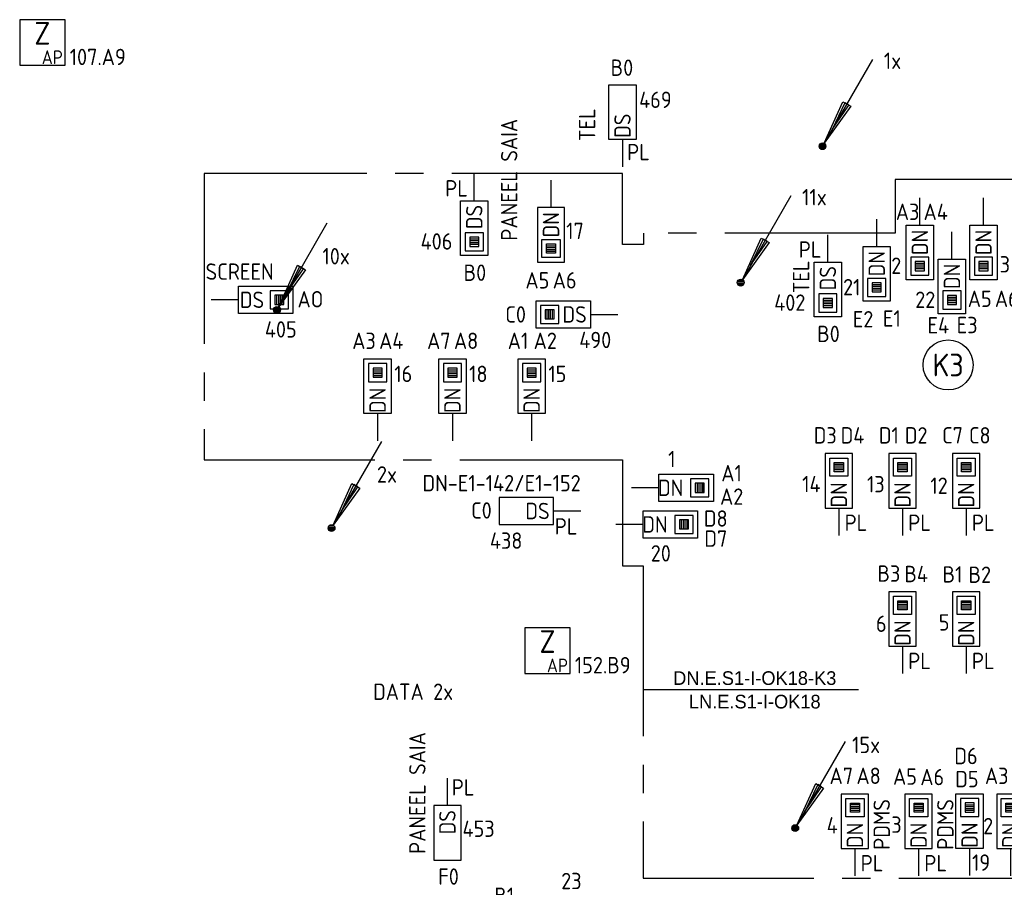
# Model space of a CAD drawing. Header units: millimetres. Extents: x 2288 to 47276, y -13790 to 63657.
# Tile 21 of 26: x 26570 to 37400, y 31449 to 40992. Entities that reach past the tile are written whole.
import ezdxf
from ezdxf.enums import TextEntityAlignment as Align

# ---------------------------------------------------------------- set-up
doc = ezdxf.new("R2010")
doc.units = ezdxf.units.MM
doc.header["$LTSCALE"] = 100
doc.linetypes.add('Algcenv', pattern=[2, 1, 1])
doc.linetypes.add('B0202', pattern=[28.125, 18.75, -3.125, 3.125, -3.125])
for name, color, linetype in [('EB6122--_ATTRIB', 2, 'Continuous'), ('EB6416--_ATTRIB', 1, 'Continuous'), ('EB6441--_ATTRIB', 2, 'Continuous'), ('EB6445--_ATTRIB', 2, 'Continuous'), ('EL6102--_ALGCENV', 1, 'Algcenv'), ('EL6122--_AARD-NEN3134', 3, 'Continuous'), ('EL63105-_LICHT-KAST', 3, 'Continuous'), ('EL6416--_WIRELESS-Z', 1, 'Continuous'), ('EL6441--_DATACOM', 3, 'Continuous'), ('EL644104_LEIDING4', 2, 'B0202'), ('EL6445--_Datanet', 3, 'Continuous')]:
    doc.layers.add(name, color=color, linetype=linetype)
doc.styles.add('1_5', font='isocp.shx', dxfattribs={"height": 1.5})
doc.styles.add('1_8', font='ISO.shx', dxfattribs={"height": 1.8})
doc.styles.add('2_5', font='isocp.shx', dxfattribs={"height": 2.5})
doc.styles.add('3_5', font='ISO.shx', dxfattribs={"height": 3.5})
doc.styles.add('BURO-025', font='burofont.shx', dxfattribs={"height": 2.5})
doc.styles.add('NORATT', font='isocp.shx')

# ---------------------------------------------------------------- blocks, each defined once
blk = doc.blocks.new('EA600123')
at = {"linetype": 'Continuous'}
for p, q in [((5.5, 9.53), (0.19, 0.32)), ((-0.37, 0.07), (0.37, 0.07)), ((-0.3, 0.23), (0.3, 0.23)), ((-0.37, -0.08), (0.37, -0.08)), ((-0.3, -0.23), (0.3, -0.23))]:
    blk.add_line(p, q, dxfattribs=at)
for points in [[(3.12, 4.4), (0.19, 0.32), (2.25, 4.9)], [(2.47, 4.78), (1.06, 1.84), (2.9, 4.53)]]:
    blk.add_lwpolyline(points, close=True, dxfattribs=at)
blk.add_circle((0, 0), 0.375, dxfattribs=at)
at = {"linetype": 'Continuous', "style": 'NORATT', "flags": 8}
blk.add_attdef('KBTALB', (5, 5), '', height=1.8, dxfattribs=at)
at = {"style": 'NORATT'}
for tag, flags, p in [('CODE', 9, (0, 3)), ('M_CODE', 8, (0, 0))]:
    blk.add_attdef(tag, text='', height=1.8, dxfattribs=dict(at, flags=flags)).set_placement(p, align=Align.MIDDLE_CENTER)
at = {"linetype": 'Continuous', "style": 'NORATT', "flags": 9}
for tag, p in [('PCODE', (1.25, 0)), ('PVERS', (1.25, -2)), ('PDATE', (1.25, -4))]:
    blk.add_attdef(tag, text='', height=1.8, dxfattribs=at).set_placement(p, align=Align.MIDDLE_LEFT)
blk = doc.blocks.new('EA644502')
for p, q in [((-1.5, 6), (-1.5, 0)), ((1.5, 6), (-1.5, 6)), ((1.5, 0), (1.5, 6)), ((-1.5, 0), (1.5, 0))]:
    blk.add_line(p, q)
at = {"color": 1}
for p, q in [((-1, 5.5), (1, 5.5)), ((-1, 3.5), (-1, 5.5)), ((1, 5.5), (1, 3.5)), ((-0.5, 5), (0.5, 5)), ((-0.5, 4), (-0.5, 5)), ((0.5, 4.8), (-0.5, 4.8)), ((0.5, 4.6), (-0.5, 4.6)), ((0.5, 4.4), (-0.5, 4.4)), ((0.5, 5), (0.5, 4)), ((1, 3.5), (-1, 3.5)), ((0.5, 4.2), (-0.5, 4.2)), ((0.5, 4), (-0.5, 4))]:
    blk.add_line(p, q, dxfattribs=at)
at = {"color": 2}
blk.add_line((0, 0), (0, -3), dxfattribs=at)
at = {"style": 'NORATT', "flags": 8}
for tag, p in [('NUMMERA', (-1.5, 8)), ('NUMMERB', (1.5, 8))]:
    blk.add_attdef(tag, text='', height=1.8, rotation=90, dxfattribs=at).set_placement(p, align=Align.MIDDLE_CENTER)
blk.add_attdef('CODE', text='', height=1.8, rotation=90, dxfattribs=at).set_placement((0, 0.5), align=Align.MIDDLE_LEFT)
at = {"style": 'NORATT', "flags": 9}
for tag, p in [('VERD', (0, 4)), ('PATCHSTR', (0, 4)), ('PANEEL', (0, 4)), ('HOOGTE', (-3, 2)), ('NUMMER', (6, 3)), ('TYPE', (0, -2.5)), ('FABR', (0, -2.5)), ('PCODE', (0, -3)), ('PVERS', (0, -3)), ('PDATE', (0, -3))]:
    blk.add_attdef(tag, text='', height=1.8, dxfattribs=at).set_placement(p, align=Align.BOTTOM_LEFT)
for tag, p in [('NUMMERAP', (8, 1.5)), ('NUMMERBP', (8, -1.5))]:
    blk.add_attdef(tag, text='', height=1.8, dxfattribs=at).set_placement(p, align=Align.MIDDLE_CENTER)
blk = doc.blocks.new('EA644501')
for p, q in [((-1.5, 6), (-1.5, 0)), ((1.5, 6), (-1.5, 6)), ((1.5, 0), (1.5, 6)), ((-1.5, 0), (1.5, 0))]:
    blk.add_line(p, q)
at = {"color": 2}
blk.add_line((0, 0), (0, -3), dxfattribs=at)
at = {"style": 'NORATT', "flags": 8}
for tag, p in [('NUMMERA', (-1.5, 8)), ('NUMMERB', (1.5, 8))]:
    blk.add_attdef(tag, text='', height=1.8, rotation=90, dxfattribs=at).set_placement(p, align=Align.MIDDLE_CENTER)
blk.add_attdef('CODE', text='', height=1.8, rotation=90, dxfattribs=at).set_placement((0, 0.5), align=Align.MIDDLE_LEFT)
at = {"style": 'NORATT', "flags": 9}
for tag, p in [('VERD', (0, 4)), ('PATCHSTR', (0, 4)), ('PANEEL', (0, 4)), ('NUMMER', (6, 3)), ('TYPE', (0, -2.5)), ('FABR', (0, -2.5)), ('PCODE', (0, -3)), ('PVERS', (0, -3)), ('PDATE', (0, -3))]:
    blk.add_attdef(tag, text='', height=1.8, dxfattribs=at).set_placement(p, align=Align.BOTTOM_LEFT)
at = {"color": 1, "style": 'NORATT', "flags": 9}
blk.add_attdef('HOOGTE', text='', height=1.8, dxfattribs=at).set_placement((-3, 2), align=Align.BOTTOM_LEFT)
at = {"style": 'NORATT', "flags": 9}
for tag, p in [('NUMMERAP', (8, 1.5)), ('NUMMERBP', (8, -1.5))]:
    blk.add_attdef(tag, text='', height=1.8, dxfattribs=at).set_placement(p, align=Align.MIDDLE_CENTER)
blk = doc.blocks.new('Wrls-Zender')
blk.add_lwpolyline([(-2.5, -2.5), (2.5, -2.5), (2.5, 2.5), (-2.5, 2.5)], close=True)
at = {"style": '2_5'}
blk.add_text('Z', height=2.5, dxfattribs=at).set_placement((0, 1), align=Align.MIDDLE_CENTER)
at = {"style": '1_5'}
blk.add_text('AP', height=1.5, dxfattribs=at).set_placement((2.25, -2.38), align=Align.RIGHT)
at = {"style": '1_8', "flags": 8}
blk.add_attdef('ADRES', (3, -2.5), '', height=1.8, dxfattribs=at)
at = {"style": '1_8', "flags": 9}
blk.add_attdef('M_CODE', text='', height=1.8, dxfattribs=at).set_placement((-2.5, -4.5), align=Align.MIDDLE_LEFT)
blk = doc.blocks.new('ES3134')
at = {"color": 0}
blk.add_circle((0, 0), 5.5, dxfattribs=at)
at = {"color": 0, "style": 'NORATT', "flags": 8}
blk.add_attdef('M_CODE', text='', height=1.8, dxfattribs=at).set_placement((0, 0), align=Align.MIDDLE_CENTER)
blk.add_attdef('CODE', text='', height=2.5, dxfattribs=at).set_placement((0, 0), align=Align.MIDDLE)
blk = doc.blocks.new('ES111252')
at = {"color": 0}
for p, q in [((5.5, 9.53), (0.37, 0.65)), ((-0.73, 0.15), (0.73, 0.15)), ((-0.6, 0.45), (0.6, 0.45)), ((-0.73, -0.15), (0.73, -0.15)), ((-0.6, -0.45), (0.6, -0.45))]:
    blk.add_line(p, q, dxfattribs=at)
for points in [[(3.31, 4.73), (0.37, 0.65), (2.44, 5.23)], [(2.66, 5.1), (1.25, 2.17), (3.09, 4.85)]]:
    blk.add_lwpolyline(points, close=True, dxfattribs=at)
blk.add_circle((0, 0), 0.75, dxfattribs=at)
for tag, height, style, flags, p in [('GROEPI', 1.8, '1_8', 9, (0, 9.5)), ('GROEP', 1.8, '1_8', 8, (0, 7.5)), ('CODE', 3.5, '3_5', 8, (0, 4.5)), ('M_CODE', 1.8, '1_8', 9, (0, 0)), ('KAST', 1.8, '1_8', 9, (0, -3.5)), ('VERMOGEN', 1.8, '1_8', 9, (0, -5.5)), ('VERMOGENI', 1.8, '1_8', 9, (0, -9.5)), ('DOEL', 1.8, '1_8', 9, (0, -7.5)), ('DOELI', 1.8, '1_8', 9, (0, -11.5))]:
    blk.add_attdef(tag, text='', height=height, dxfattribs=dict(style=style, flags=flags)).set_placement(p, align=Align.MIDDLE_CENTER)

msp = doc.modelspace()

# ---------------------------------------------------------------- linework, layer by layer
at = {"layer": 'EL644104_LEIDING4', "linetype": 'ByBlock'}
msp.add_line((33431, 33624, -600), (35797, 33624, -600), dxfattribs=at)
at = {"layer": 'EL644104_LEIDING4', "linetype": 'B0202'}
msp.add_lwpolyline([(33431, 38519), (33200, 38519), (33200, 39300), (28600, 39300), (28600, 36150), (33200, 36150)], dxfattribs=at)
at = {"layer": 'EL644104_LEIDING4', "color": 90, "linetype": 'B0202', "elevation": -600}
for points in [[(33428, 31550), (40693, 31550), (40693, 38648), (37505, 38648), (37505, 39195), (37505, 39235), (36201, 39235), (36201, 38645), (33431, 38645), (33431, 38519)], [(33200, 36150), (33200, 34985), (33428, 34985), (33428, 31550)]]:
    msp.add_lwpolyline(points, dxfattribs=at)

# ---------------------------------------------------------------- block references
at = {"layer": 'EL6122--_AARD-NEN3134'}
ref = msp.add_blockref('ES3134', (36782, 37194), dxfattribs=dict(at, xscale=50, yscale=50, zscale=50, rotation=180))
ref.add_attrib('CODE', 'K3', dxfattribs={"layer": 'EB6122--_ATTRIB', "color": 2, "height": 250, "style": 'NORATT', "flags": 8}).set_placement((36782, 37194), align=Align.MIDDLE)
at = {"layer": 'EL63105-_LICHT-KAST', "xscale": 50, "yscale": 50, "zscale": 50}
msp.add_blockref('ES111252', (29400, 37800), dxfattribs=at)
at = {"layer": 'EL6416--_WIRELESS-Z'}
ref = msp.add_blockref('Wrls-Zender', (26820, 40742), dxfattribs=dict(at, xscale=100, yscale=100, zscale=100))
ref.add_attrib('ADRES', '107.A9', (27120, 40492), dxfattribs={"layer": 'EB6416--_ATTRIB', "color": 1, "height": 180, "style": 'NORATT', "flags": 8})
ref = msp.add_blockref('Wrls-Zender', (32376, 34052), dxfattribs=dict(at, xscale=100, yscale=100, zscale=100))
ref.add_attrib('ADRES', '152.B9', (32676, 33802), dxfattribs={"layer": 'EB6416--_ATTRIB', "color": 1, "height": 180, "style": 'NORATT', "flags": 8})
at = {"layer": 'EL6441--_DATACOM'}
ref = msp.add_blockref('EA600123', (35400, 39600), dxfattribs=dict(at, xscale=100, yscale=100, zscale=100))
ref.add_attrib('KBTALB', '1x', (36075, 40450), dxfattribs={"layer": 'EB6441--_ATTRIB', "color": 1, "linetype": 'Continuous', "height": 180, "style": 'NORATT', "flags": 8})
ref = msp.add_blockref('EA600123', (34500, 38100), dxfattribs=dict(at, xscale=100, yscale=100, zscale=100))
ref.add_attrib('KBTALB', '11x', (35175, 38950), dxfattribs={"layer": 'EB6441--_ATTRIB', "color": 1, "linetype": 'Continuous', "height": 180, "style": 'NORATT', "flags": 8})
ref = msp.add_blockref('EA600123', (29400, 37800), dxfattribs=dict(at, xscale=100, yscale=100, zscale=100))
ref.add_attrib('KBTALB', '10x', (29900, 38300), dxfattribs={"layer": 'EB6441--_ATTRIB', "color": 1, "linetype": 'Continuous', "height": 180, "style": 'NORATT', "flags": 8})
ref = msp.add_blockref('EA600123', (30000, 35400), dxfattribs=dict(at, xscale=100, yscale=100, zscale=100))
ref.add_attrib('KBTALB', '2x', (30500, 35900), dxfattribs={"layer": 'EB6441--_ATTRIB', "color": 1, "linetype": 'Continuous', "height": 180, "style": 'NORATT', "flags": 8})
ref = msp.add_blockref('EA600123', (35100, 32100), dxfattribs=dict(at, xscale=100, yscale=100, zscale=100))
ref.add_attrib('KBTALB', '15x', (35725, 32925), dxfattribs={"layer": 'EB6441--_ATTRIB', "color": 1, "linetype": 'Continuous', "height": 180, "style": 'NORATT', "flags": 8})
at = {"layer": 'EL6445--_Datanet'}
ref = msp.add_blockref('EA644501', (33200, 39675), dxfattribs=dict(at, xscale=-100, yscale=100, zscale=100))
ref.add_attrib('CODE', 'DS', dxfattribs={"layer": 'EB6445--_ATTRIB', "color": 1, "height": 180, "rotation": 90, "style": 'NORATT', "flags": 8}).set_placement((33200, 39959), align=Align.MIDDLE_RIGHT)
ref.add_attrib('NUMMERA', 'B0', dxfattribs={"layer": 'EB6445--_ATTRIB', "color": 1, "height": 180, "style": 'NORATT', "flags": 8}).set_placement((33194, 40464), align=Align.MIDDLE_CENTER)
ref.add_attrib('PATCHSTR', 'TEL', dxfattribs={"layer": 'EB6445--_ATTRIB', "color": 1, "height": 180, "rotation": 90, "style": 'NORATT', "flags": 8}).set_placement((32955, 39657), align=Align.BOTTOM_LEFT)
ref.add_attrib('HOOGTE', 'PL', dxfattribs={"layer": 'EB6445--_ATTRIB', "color": 1, "height": 180, "style": 'NORATT', "flags": 8}).set_placement((33251, 39392), align=Align.BOTTOM_LEFT)
ref.add_attrib('TYPE', '469', dxfattribs={"layer": 'EB6445--_ATTRIB', "color": 1, "height": 180, "style": 'NORATT', "flags": 8}).set_placement((33383, 39967), align=Align.BOTTOM_LEFT)
ref = msp.add_blockref('EA644502', (31570, 38998), dxfattribs=dict(at, xscale=-100, yscale=100, zscale=100, rotation=180))
ref.add_attrib('CODE', 'DS', dxfattribs={"layer": 'EB6445--_ATTRIB', "color": 1, "height": 180, "rotation": 90, "style": 'NORATT', "flags": 8}).set_placement((31570, 38955), align=Align.MIDDLE_RIGHT)
ref.add_attrib('NUMMERA', 'B0', dxfattribs={"layer": 'EB6445--_ATTRIB', "color": 1, "height": 180, "style": 'NORATT', "flags": 8}).set_placement((31577, 38209), align=Align.MIDDLE_CENTER)
ref.add_attrib('PATCHSTR', 'PANEEL SAIA', dxfattribs={"layer": 'EB6445--_ATTRIB', "color": 1, "height": 180, "rotation": 90, "style": 'NORATT', "flags": 8}).set_placement((32098, 38561), align=Align.BOTTOM_LEFT)
ref.add_attrib('HOOGTE', 'PL', dxfattribs={"layer": 'EB6445--_ATTRIB', "color": 1, "height": 180, "style": 'NORATT', "flags": 8}).set_placement((31250, 38993), align=Align.BOTTOM_LEFT)
ref.add_attrib('TYPE', '406', dxfattribs={"layer": 'EB6445--_ATTRIB', "color": 1, "height": 180, "style": 'NORATT', "flags": 8}).set_placement((30980, 38409), align=Align.BOTTOM_LEFT)
ref = msp.add_blockref('EA644502', (32414, 38925), dxfattribs=dict(at, xscale=100, yscale=100, zscale=100, rotation=180))
ref.add_attrib('CODE', 'DN', dxfattribs={"layer": 'EB6445--_ATTRIB', "color": 1, "height": 180, "rotation": 90, "style": 'NORATT', "flags": 8}).set_placement((32414, 38875), align=Align.MIDDLE_RIGHT)
ref.add_attrib('NUMMERA', 'A5', dxfattribs={"layer": 'EB6445--_ATTRIB', "color": 1, "height": 180, "style": 'NORATT', "flags": 8}).set_placement((32264, 38125), align=Align.MIDDLE_CENTER)
ref.add_attrib('NUMMERB', 'A6', dxfattribs={"layer": 'EB6445--_ATTRIB', "color": 1, "height": 180, "style": 'NORATT', "flags": 8}).set_placement((32564, 38125), align=Align.MIDDLE_CENTER)
ref.add_attrib('TYPE', '17', dxfattribs={"layer": 'EB6445--_ATTRIB', "color": 1, "height": 180, "style": 'NORATT', "flags": 8}).set_placement((32581, 38525), align=Align.BOTTOM_LEFT)
ref = msp.add_blockref('EA644502', (36471, 38731), dxfattribs=dict(at, xscale=-100, yscale=100, zscale=100, rotation=180))
ref.add_attrib('CODE', 'DN', dxfattribs={"layer": 'EB6445--_ATTRIB', "color": 1, "height": 180, "rotation": 90, "style": 'NORATT', "flags": 8}).set_placement((36471, 38681), align=Align.MIDDLE_RIGHT)
ref.add_attrib('NUMMERA', 'A4', dxfattribs={"layer": 'EB6445--_ATTRIB', "color": 1, "height": 180, "style": 'NORATT', "flags": 8}).set_placement((36645, 38879), align=Align.MIDDLE_CENTER)
ref.add_attrib('NUMMERB', 'A3', dxfattribs={"layer": 'EB6445--_ATTRIB', "color": 1, "height": 180, "style": 'NORATT', "flags": 8}).set_placement((36336, 38879), align=Align.MIDDLE_CENTER)
ref.add_attrib('TYPE', '2', dxfattribs={"layer": 'EB6445--_ATTRIB', "color": 1, "height": 180, "style": 'NORATT', "flags": 8}).set_placement((36156, 38142), align=Align.BOTTOM_LEFT)
ref = msp.add_blockref('EA644502', (37171, 38731), dxfattribs=dict(at, xscale=-100, yscale=100, zscale=100, rotation=180))
ref.add_attrib('CODE', 'DN', dxfattribs={"layer": 'EB6445--_ATTRIB', "color": 1, "height": 180, "rotation": 90, "style": 'NORATT', "flags": 8}).set_placement((37171, 38681), align=Align.MIDDLE_RIGHT)
ref.add_attrib('NUMMERA', 'A6', dxfattribs={"layer": 'EB6445--_ATTRIB', "color": 1, "height": 180, "style": 'NORATT', "flags": 8}).set_placement((37427, 37922), align=Align.MIDDLE_CENTER)
ref.add_attrib('NUMMERB', 'A5', dxfattribs={"layer": 'EB6445--_ATTRIB', "color": 1, "height": 180, "style": 'NORATT', "flags": 8}).set_placement((37129, 37922), align=Align.MIDDLE_CENTER)
ref.add_attrib('TYPE', '3', dxfattribs={"layer": 'EB6445--_ATTRIB', "color": 1, "height": 180, "style": 'NORATT', "flags": 8}).set_placement((37349, 38157), align=Align.BOTTOM_LEFT)
ref = msp.add_blockref('EA644502', (35996, 38497), dxfattribs=dict(at, xscale=-100, yscale=100, zscale=100, rotation=180))
ref.add_attrib('CODE', 'DN', dxfattribs={"layer": 'EB6445--_ATTRIB', "color": 1, "height": 180, "rotation": 90, "style": 'NORATT', "flags": 8}).set_placement((35996, 38447), align=Align.MIDDLE_RIGHT)
ref.add_attrib('NUMMERA', 'E1', dxfattribs={"layer": 'EB6445--_ATTRIB', "color": 1, "height": 180, "style": 'NORATT', "flags": 8}).set_placement((36163, 37705), align=Align.MIDDLE_CENTER)
ref.add_attrib('NUMMERB', 'E2', dxfattribs={"layer": 'EB6445--_ATTRIB', "color": 1, "height": 180, "style": 'NORATT', "flags": 8}).set_placement((35846, 37697), align=Align.MIDDLE_CENTER)
ref.add_attrib('TYPE', '21', dxfattribs={"layer": 'EB6445--_ATTRIB', "color": 1, "height": 180, "style": 'NORATT', "flags": 8}).set_placement((35626, 37906), align=Align.BOTTOM_LEFT)
ref = msp.add_blockref('EA644502', (35459, 38325), dxfattribs=dict(at, xscale=-100, yscale=100, zscale=100, rotation=180))
ref.add_attrib('CODE', 'DS', dxfattribs={"layer": 'EB6445--_ATTRIB', "color": 1, "height": 180, "rotation": 90, "style": 'NORATT', "flags": 8}).set_placement((35459, 38282), align=Align.MIDDLE_RIGHT)
ref.add_attrib('NUMMERA', 'B0', dxfattribs={"layer": 'EB6445--_ATTRIB', "color": 1, "height": 180, "style": 'NORATT', "flags": 8}).set_placement((35466, 37536), align=Align.MIDDLE_CENTER)
ref.add_attrib('PATCHSTR', 'TEL', dxfattribs={"layer": 'EB6445--_ATTRIB', "color": 1, "height": 180, "rotation": 90, "style": 'NORATT', "flags": 8}).set_placement((35309, 37983), align=Align.BOTTOM_LEFT)
ref.add_attrib('HOOGTE', 'PL', dxfattribs={"layer": 'EB6445--_ATTRIB', "color": 1, "height": 180, "style": 'NORATT', "flags": 8}).set_placement((35139, 38320), align=Align.BOTTOM_LEFT)
ref.add_attrib('TYPE', '402', dxfattribs={"layer": 'EB6445--_ATTRIB', "color": 1, "height": 180, "style": 'NORATT', "flags": 8}).set_placement((34869, 37736), align=Align.BOTTOM_LEFT)
ref = msp.add_blockref('EA644502', (36824, 38358), dxfattribs=dict(at, xscale=-100, yscale=100, zscale=100, rotation=180))
ref.add_attrib('CODE', 'DN', dxfattribs={"layer": 'EB6445--_ATTRIB', "color": 1, "height": 180, "rotation": 90, "style": 'NORATT', "flags": 8}).set_placement((36824, 38308), align=Align.MIDDLE_RIGHT)
ref.add_attrib('NUMMERA', 'E3', dxfattribs={"layer": 'EB6445--_ATTRIB', "color": 1, "height": 180, "style": 'NORATT', "flags": 8}).set_placement((36991, 37633), align=Align.MIDDLE_CENTER)
ref.add_attrib('NUMMERB', 'E4', dxfattribs={"layer": 'EB6445--_ATTRIB', "color": 1, "height": 180, "style": 'NORATT', "flags": 8}).set_placement((36674, 37630), align=Align.MIDDLE_CENTER)
ref.add_attrib('TYPE', '22', dxfattribs={"layer": 'EB6445--_ATTRIB', "color": 1, "height": 180, "style": 'NORATT', "flags": 8}).set_placement((36420, 37767), align=Align.BOTTOM_LEFT)
ref = msp.add_blockref('EA644502', (28975, 37911), dxfattribs=dict(at, xscale=-100, yscale=100, zscale=100, rotation=270))
ref.add_attrib('CODE', 'DS', dxfattribs={"layer": 'EB6445--_ATTRIB', "color": 1, "height": 180, "style": 'NORATT', "flags": 8}).set_placement((29259, 37911), align=Align.MIDDLE_RIGHT)
ref.add_attrib('NUMMERA', 'AO', dxfattribs={"layer": 'EB6445--_ATTRIB', "color": 1, "height": 180, "style": 'NORATT', "flags": 8}).set_placement((29768, 37917), align=Align.MIDDLE_CENTER)
ref.add_attrib('PATCHSTR', 'SCREEN', dxfattribs={"layer": 'EB6445--_ATTRIB', "color": 1, "height": 180, "style": 'NORATT', "flags": 8}).set_placement((28615, 38077), align=Align.BOTTOM_LEFT)
ref.add_attrib('TYPE', '405', dxfattribs={"layer": 'EB6445--_ATTRIB', "color": 1, "height": 180, "style": 'NORATT', "flags": 8}).set_placement((29267, 37441), align=Align.BOTTOM_LEFT)
ref = msp.add_blockref('EA644502', (32850, 37750), dxfattribs=dict(at, xscale=-100, yscale=100, zscale=100, rotation=90))
ref.add_attrib('CODE', 'DS', dxfattribs={"layer": 'EB6445--_ATTRIB', "color": 1, "height": 180, "style": 'NORATT', "flags": 8}).set_placement((32807, 37750), align=Align.MIDDLE_RIGHT)
ref.add_attrib('NUMMERA', 'C0', dxfattribs={"layer": 'EB6445--_ATTRIB', "color": 1, "height": 180, "style": 'NORATT', "flags": 8}).set_placement((32025, 37750), align=Align.MIDDLE_CENTER)
ref.add_attrib('TYPE', '490', dxfattribs={"layer": 'EB6445--_ATTRIB', "color": 1, "height": 180, "style": 'NORATT', "flags": 8}).set_placement((32725, 37325), align=Align.BOTTOM_LEFT)
ref = msp.add_blockref('EA644502', (30507, 36660, 1400), dxfattribs=dict(at, xscale=-100, yscale=100, zscale=100))
ref.add_attrib('CODE', 'DN', dxfattribs={"layer": 'EB6445--_ATTRIB', "color": 1, "height": 180, "rotation": 90, "style": 'NORATT', "flags": 8}).set_placement((30507, 36944, 1400), align=Align.MIDDLE_RIGHT)
ref.add_attrib('NUMMERA', 'A3', dxfattribs={"layer": 'EB6445--_ATTRIB', "color": 1, "height": 180, "style": 'NORATT', "flags": 8}).set_placement((30357, 37460, 1400), align=Align.MIDDLE_CENTER)
ref.add_attrib('NUMMERB', 'A4', dxfattribs={"layer": 'EB6445--_ATTRIB', "color": 1, "height": 180, "style": 'NORATT', "flags": 8}).set_placement((30657, 37460, 1400), align=Align.MIDDLE_CENTER)
ref.add_attrib('TYPE', '16', dxfattribs={"layer": 'EB6445--_ATTRIB', "color": 1, "height": 180, "style": 'NORATT', "flags": 8}).set_placement((30690, 36952, 1400), align=Align.BOTTOM_LEFT)
ref = msp.add_blockref('EA644502', (31330, 36660, 1400), dxfattribs=dict(at, xscale=-100, yscale=100, zscale=100))
ref.add_attrib('CODE', 'DN', dxfattribs={"layer": 'EB6445--_ATTRIB', "color": 1, "height": 180, "rotation": 90, "style": 'NORATT', "flags": 8}).set_placement((31330, 36944, 1400), align=Align.MIDDLE_RIGHT)
ref.add_attrib('NUMMERA', 'A7', dxfattribs={"layer": 'EB6445--_ATTRIB', "color": 1, "height": 180, "style": 'NORATT', "flags": 8}).set_placement((31180, 37460, 1400), align=Align.MIDDLE_CENTER)
ref.add_attrib('NUMMERB', 'A8', dxfattribs={"layer": 'EB6445--_ATTRIB', "color": 1, "height": 180, "style": 'NORATT', "flags": 8}).set_placement((31480, 37460, 1400), align=Align.MIDDLE_CENTER)
ref.add_attrib('TYPE', '18', dxfattribs={"layer": 'EB6445--_ATTRIB', "color": 1, "height": 180, "style": 'NORATT', "flags": 8}).set_placement((31513, 36952, 1400), align=Align.BOTTOM_LEFT)
ref = msp.add_blockref('EA644502', (32201, 36660, 1400), dxfattribs=dict(at, xscale=-100, yscale=100, zscale=100))
ref.add_attrib('CODE', 'DN', dxfattribs={"layer": 'EB6445--_ATTRIB', "color": 1, "height": 180, "rotation": 90, "style": 'NORATT', "flags": 8}).set_placement((32201, 36944, 1400), align=Align.MIDDLE_RIGHT)
ref.add_attrib('NUMMERA', 'A1', dxfattribs={"layer": 'EB6445--_ATTRIB', "color": 1, "height": 180, "style": 'NORATT', "flags": 8}).set_placement((32051, 37460, 1400), align=Align.MIDDLE_CENTER)
ref.add_attrib('NUMMERB', 'A2', dxfattribs={"layer": 'EB6445--_ATTRIB', "color": 1, "height": 180, "style": 'NORATT', "flags": 8}).set_placement((32351, 37460, 1400), align=Align.MIDDLE_CENTER)
ref.add_attrib('TYPE', '15', dxfattribs={"layer": 'EB6445--_ATTRIB', "color": 1, "height": 180, "style": 'NORATT', "flags": 8}).set_placement((32384, 36952, 1400), align=Align.BOTTOM_LEFT)
ref = msp.add_blockref('EA644502', (35580, 35620), dxfattribs=dict(at, xscale=100, yscale=100, zscale=100))
ref.add_attrib('CODE', 'DN', dxfattribs={"layer": 'EB6445--_ATTRIB', "color": 1, "height": 180, "rotation": 90, "style": 'NORATT', "flags": 8}).set_placement((35580, 35904), align=Align.MIDDLE_RIGHT)
ref.add_attrib('NUMMERA', 'D4', dxfattribs={"layer": 'EB6445--_ATTRIB', "color": 1, "height": 180, "style": 'NORATT', "flags": 8}).set_placement((35730, 36420), align=Align.MIDDLE_CENTER)
ref.add_attrib('NUMMERB', 'D3', dxfattribs={"layer": 'EB6445--_ATTRIB', "color": 1, "height": 180, "style": 'NORATT', "flags": 8}).set_placement((35430, 36420), align=Align.MIDDLE_CENTER)
ref.add_attrib('HOOGTE', 'PL', dxfattribs={"layer": 'EB6445--_ATTRIB', "color": 1, "height": 180, "style": 'NORATT', "flags": 8}).set_placement((35643, 35315), align=Align.BOTTOM_LEFT)
ref.add_attrib('TYPE', '14', dxfattribs={"layer": 'EB6445--_ATTRIB', "color": 1, "height": 180, "style": 'NORATT', "flags": 8}).set_placement((35176, 35740), align=Align.BOTTOM_LEFT)
ref = msp.add_blockref('EA644502', (36280, 35620), dxfattribs=dict(at, xscale=100, yscale=100, zscale=100))
ref.add_attrib('CODE', 'DN', dxfattribs={"layer": 'EB6445--_ATTRIB', "color": 1, "height": 180, "rotation": 90, "style": 'NORATT', "flags": 8}).set_placement((36280, 35904), align=Align.MIDDLE_RIGHT)
ref.add_attrib('NUMMERA', 'D2', dxfattribs={"layer": 'EB6445--_ATTRIB', "color": 1, "height": 180, "style": 'NORATT', "flags": 8}).set_placement((36430, 36420), align=Align.MIDDLE_CENTER)
ref.add_attrib('NUMMERB', 'D1', dxfattribs={"layer": 'EB6445--_ATTRIB', "color": 1, "height": 180, "style": 'NORATT', "flags": 8}).set_placement((36130, 36420), align=Align.MIDDLE_CENTER)
ref.add_attrib('HOOGTE', 'PL', dxfattribs={"layer": 'EB6445--_ATTRIB', "color": 1, "height": 180, "style": 'NORATT', "flags": 8}).set_placement((36343, 35315), align=Align.BOTTOM_LEFT)
ref.add_attrib('TYPE', '13', dxfattribs={"layer": 'EB6445--_ATTRIB', "color": 1, "height": 180, "style": 'NORATT', "flags": 8}).set_placement((35889, 35739), align=Align.BOTTOM_LEFT)
ref = msp.add_blockref('EA644502', (36980, 35620), dxfattribs=dict(at, xscale=100, yscale=100, zscale=100))
ref.add_attrib('CODE', 'DN', dxfattribs={"layer": 'EB6445--_ATTRIB', "color": 1, "height": 180, "rotation": 90, "style": 'NORATT', "flags": 8}).set_placement((36980, 35904), align=Align.MIDDLE_RIGHT)
ref.add_attrib('NUMMERA', 'C8', dxfattribs={"layer": 'EB6445--_ATTRIB', "color": 1, "height": 180, "style": 'NORATT', "flags": 8}).set_placement((37130, 36420), align=Align.MIDDLE_CENTER)
ref.add_attrib('NUMMERB', 'C7', dxfattribs={"layer": 'EB6445--_ATTRIB', "color": 1, "height": 180, "style": 'NORATT', "flags": 8}).set_placement((36830, 36420), align=Align.MIDDLE_CENTER)
ref.add_attrib('HOOGTE', 'PL', dxfattribs={"layer": 'EB6445--_ATTRIB', "color": 1, "height": 180, "style": 'NORATT', "flags": 8}).set_placement((37043, 35315), align=Align.BOTTOM_LEFT)
ref.add_attrib('TYPE', '12', dxfattribs={"layer": 'EB6445--_ATTRIB', "color": 1, "height": 180, "style": 'NORATT', "flags": 8}).set_placement((36586, 35722), align=Align.BOTTOM_LEFT)
ref = msp.add_blockref('EA644502', (33600, 35843), dxfattribs=dict(at, xscale=-100, yscale=100, zscale=100, rotation=270))
ref.add_attrib('CODE', 'DN', dxfattribs={"layer": 'EB6445--_ATTRIB', "color": 1, "height": 180, "style": 'NORATT', "flags": 8}).set_placement((33869, 35843), align=Align.MIDDLE_RIGHT)
ref.add_attrib('NUMMERA', 'A2', dxfattribs={"layer": 'EB6445--_ATTRIB', "color": 1, "height": 180, "style": 'NORATT', "flags": 8}).set_placement((34401, 35746), align=Align.MIDDLE_CENTER)
ref.add_attrib('NUMMERB', 'A1', dxfattribs={"layer": 'EB6445--_ATTRIB', "color": 1, "height": 180, "style": 'NORATT', "flags": 8}).set_placement((34400, 36004), align=Align.MIDDLE_CENTER)
ref.add_attrib('TYPE', '1', dxfattribs={"layer": 'EB6445--_ATTRIB', "color": 1, "height": 180, "style": 'NORATT', "flags": 8}).set_placement((33702, 36015), align=Align.BOTTOM_LEFT)
ref = msp.add_blockref('EA644501', (32442, 35588), dxfattribs=dict(at, xscale=100, yscale=100, zscale=100, rotation=90))
ref.add_attrib('CODE', 'DS', dxfattribs={"layer": 'EB6445--_ATTRIB', "color": 1, "height": 180, "style": 'NORATT', "flags": 8}).set_placement((32399, 35588), align=Align.MIDDLE_RIGHT)
ref.add_attrib('NUMMERA', 'C0', dxfattribs={"layer": 'EB6445--_ATTRIB', "color": 1, "height": 180, "style": 'NORATT', "flags": 8}).set_placement((31649, 35594), align=Align.MIDDLE_CENTER)
ref.add_attrib('PATCHSTR', 'DN-E1-142/E1-152', dxfattribs={"layer": 'EB6445--_ATTRIB', "color": 1, "height": 180, "style": 'NORATT', "flags": 8}).set_placement((31000, 35750), align=Align.BOTTOM_LEFT)
ref.add_attrib('HOOGTE', 'PL', dxfattribs={"layer": 'EB6445--_ATTRIB', "color": 1, "height": 180, "style": 'NORATT', "flags": 8}).set_placement((32455, 35275), align=Align.BOTTOM_LEFT)
ref.add_attrib('TYPE', '438', dxfattribs={"layer": 'EB6445--_ATTRIB', "color": 1, "height": 180, "style": 'NORATT', "flags": 8}).set_placement((31742, 35118), align=Align.BOTTOM_LEFT)
ref = msp.add_blockref('EA644502', (33427, 35440), dxfattribs=dict(at, xscale=-100, yscale=100, zscale=100, rotation=270))
ref.add_attrib('CODE', 'DN', dxfattribs={"layer": 'EB6445--_ATTRIB', "color": 1, "height": 180, "style": 'NORATT', "flags": 8}).set_placement((33696, 35440), align=Align.MIDDLE_RIGHT)
ref.add_attrib('NUMMERA', 'D7', dxfattribs={"layer": 'EB6445--_ATTRIB', "color": 1, "height": 180, "style": 'NORATT', "flags": 8}).set_placement((34227, 35284), align=Align.MIDDLE_CENTER)
ref.add_attrib('NUMMERB', 'D8', dxfattribs={"layer": 'EB6445--_ATTRIB', "color": 1, "height": 180, "style": 'NORATT', "flags": 8}).set_placement((34226, 35505), align=Align.MIDDLE_CENTER)
ref.add_attrib('TYPE', '20', dxfattribs={"layer": 'EB6445--_ATTRIB', "color": 1, "height": 180, "style": 'NORATT', "flags": 8}).set_placement((33511, 34978), align=Align.BOTTOM_LEFT)
ref = msp.add_blockref('EA644502', (36280, 34100), dxfattribs=dict(at, xscale=100, yscale=100, zscale=100))
ref.add_attrib('CODE', 'DN', dxfattribs={"layer": 'EB6445--_ATTRIB', "color": 1, "height": 180, "rotation": 90, "style": 'NORATT', "flags": 8}).set_placement((36280, 34384), align=Align.MIDDLE_RIGHT)
ref.add_attrib('NUMMERA', 'B4', dxfattribs={"layer": 'EB6445--_ATTRIB', "color": 1, "height": 180, "style": 'NORATT', "flags": 8}).set_placement((36430, 34895), align=Align.MIDDLE_CENTER)
ref.add_attrib('NUMMERB', 'B3', dxfattribs={"layer": 'EB6445--_ATTRIB', "color": 1, "height": 180, "style": 'NORATT', "flags": 8}).set_placement((36130, 34900), align=Align.MIDDLE_CENTER)
ref.add_attrib('HOOGTE', 'PL', dxfattribs={"layer": 'EB6445--_ATTRIB', "color": 1, "height": 180, "style": 'NORATT', "flags": 8}).set_placement((36343, 33795), align=Align.BOTTOM_LEFT)
ref.add_attrib('TYPE', '6', dxfattribs={"layer": 'EB6445--_ATTRIB', "color": 1, "height": 180, "style": 'NORATT', "flags": 8}).set_placement((35988, 34204), align=Align.BOTTOM_LEFT)
ref = msp.add_blockref('EA644502', (36980, 34100), dxfattribs=dict(at, xscale=100, yscale=100, zscale=100))
ref.add_attrib('CODE', 'DN', dxfattribs={"layer": 'EB6445--_ATTRIB', "color": 1, "height": 180, "rotation": 90, "style": 'NORATT', "flags": 8}).set_placement((36980, 34384), align=Align.MIDDLE_RIGHT)
ref.add_attrib('NUMMERA', 'B2', dxfattribs={"layer": 'EB6445--_ATTRIB', "color": 1, "height": 180, "style": 'NORATT', "flags": 8}).set_placement((37130, 34887), align=Align.MIDDLE_CENTER)
ref.add_attrib('NUMMERB', 'B1', dxfattribs={"layer": 'EB6445--_ATTRIB', "color": 1, "height": 180, "style": 'NORATT', "flags": 8}).set_placement((36830, 34891), align=Align.MIDDLE_CENTER)
ref.add_attrib('HOOGTE', 'PL', dxfattribs={"layer": 'EB6445--_ATTRIB', "color": 1, "height": 180, "style": 'NORATT', "flags": 8}).set_placement((37043, 33795), align=Align.BOTTOM_LEFT)
ref.add_attrib('TYPE', '5', dxfattribs={"layer": 'EB6445--_ATTRIB', "color": 1, "height": 180, "style": 'NORATT', "flags": 8}).set_placement((36679, 34219), align=Align.BOTTOM_LEFT)
ref = msp.add_blockref('EA644501', (31274, 32348), dxfattribs=dict(at, xscale=100, yscale=100, zscale=100, rotation=180))
ref.add_attrib('CODE', 'DS', dxfattribs={"layer": 'EB6445--_ATTRIB', "color": 1, "height": 180, "rotation": 90, "style": 'NORATT', "flags": 8}).set_placement((31274, 32298), align=Align.MIDDLE_RIGHT)
ref.add_attrib('NUMMERA', 'F0', dxfattribs={"layer": 'EB6445--_ATTRIB', "color": 1, "height": 180, "style": 'NORATT', "flags": 8}).set_placement((31287, 31567), align=Align.MIDDLE_CENTER)
ref.add_attrib('PATCHSTR', 'PANEEL SAIA', dxfattribs={"layer": 'EB6445--_ATTRIB', "color": 1, "height": 180, "rotation": 90, "style": 'NORATT', "flags": 8}).set_placement((31088, 31816), align=Align.BOTTOM_LEFT)
ref.add_attrib('HOOGTE', 'PL', dxfattribs={"layer": 'EB6445--_ATTRIB', "color": 1, "height": 180, "style": 'NORATT', "flags": 8}).set_placement((31322, 32404), align=Align.BOTTOM_LEFT)
ref.add_attrib('TYPE', '453', dxfattribs={"layer": 'EB6445--_ATTRIB', "color": 1, "height": 180, "style": 'NORATT', "flags": 8}).set_placement((31441, 31949), align=Align.BOTTOM_LEFT)
ref = msp.add_blockref('EA644502', (37018, 31877), dxfattribs=dict(at, xscale=-100, yscale=100, zscale=100))
ref.add_attrib('CODE', 'DN', dxfattribs={"layer": 'EB6445--_ATTRIB', "color": 1, "height": 180, "rotation": 90, "style": 'NORATT', "flags": 8}).set_placement((37018, 32161), align=Align.MIDDLE_RIGHT)
ref.add_attrib('NUMMERA', 'D5', dxfattribs={"layer": 'EB6445--_ATTRIB', "color": 1, "height": 180, "style": 'NORATT', "flags": 8}).set_placement((36988, 32639), align=Align.MIDDLE_CENTER)
ref.add_attrib('NUMMERB', 'D6', dxfattribs={"layer": 'EB6445--_ATTRIB', "color": 1, "height": 180, "style": 'NORATT', "flags": 8}).set_placement((36978, 32893), align=Align.MIDDLE_CENTER)
ref.add_attrib('TYPE', '19', dxfattribs={"layer": 'EB6445--_ATTRIB', "color": 1, "height": 180, "style": 'NORATT', "flags": 8}).set_placement((37044, 31577), align=Align.BOTTOM_LEFT)
ref = msp.add_blockref('EA644502', (35757, 31875), dxfattribs=dict(at, xscale=100, yscale=100, zscale=100))
ref.add_attrib('CODE', 'DN', dxfattribs={"layer": 'EB6445--_ATTRIB', "color": 1, "height": 180, "rotation": 90, "style": 'NORATT', "flags": 8}).set_placement((35757, 32159), align=Align.MIDDLE_RIGHT)
ref.add_attrib('NUMMERA', 'A8', dxfattribs={"layer": 'EB6445--_ATTRIB', "color": 1, "height": 180, "style": 'NORATT', "flags": 8}).set_placement((35907, 32675), align=Align.MIDDLE_CENTER)
ref.add_attrib('NUMMERB', 'A7', dxfattribs={"layer": 'EB6445--_ATTRIB', "color": 1, "height": 180, "style": 'NORATT', "flags": 8}).set_placement((35607, 32675), align=Align.MIDDLE_CENTER)
ref.add_attrib('PATCHSTR', 'PDMS', dxfattribs={"layer": 'EB6445--_ATTRIB', "color": 1, "height": 180, "rotation": 90, "style": 'NORATT', "flags": 8}).set_placement((36195, 31861), align=Align.BOTTOM_LEFT)
ref.add_attrib('HOOGTE', 'PL', dxfattribs={"layer": 'EB6445--_ATTRIB', "color": 1, "height": 180, "style": 'NORATT', "flags": 8}).set_placement((35820, 31570), align=Align.BOTTOM_LEFT)
ref.add_attrib('TYPE', '4', dxfattribs={"layer": 'EB6445--_ATTRIB', "color": 1, "height": 180, "style": 'NORATT', "flags": 8}).set_placement((35446, 31987), align=Align.BOTTOM_LEFT)
ref = msp.add_blockref('EA644502', (36457, 31875), dxfattribs=dict(at, xscale=100, yscale=100, zscale=100))
ref.add_attrib('CODE', 'DN', dxfattribs={"layer": 'EB6445--_ATTRIB', "color": 1, "height": 180, "rotation": 90, "style": 'NORATT', "flags": 8}).set_placement((36457, 32159), align=Align.MIDDLE_RIGHT)
ref.add_attrib('NUMMERA', 'A6', dxfattribs={"layer": 'EB6445--_ATTRIB', "color": 1, "height": 180, "style": 'NORATT', "flags": 8}).set_placement((36607, 32662), align=Align.MIDDLE_CENTER)
ref.add_attrib('NUMMERB', 'A5', dxfattribs={"layer": 'EB6445--_ATTRIB', "color": 1, "height": 180, "style": 'NORATT', "flags": 8}).set_placement((36307, 32667), align=Align.MIDDLE_CENTER)
ref.add_attrib('PATCHSTR', 'PDMS', dxfattribs={"layer": 'EB6445--_ATTRIB', "color": 1, "height": 180, "rotation": 90, "style": 'NORATT', "flags": 8}).set_placement((36895, 31861), align=Align.BOTTOM_LEFT)
ref.add_attrib('HOOGTE', 'PL', dxfattribs={"layer": 'EB6445--_ATTRIB', "color": 1, "height": 180, "style": 'NORATT', "flags": 8}).set_placement((36520, 31570), align=Align.BOTTOM_LEFT)
ref.add_attrib('TYPE', '3', dxfattribs={"layer": 'EB6445--_ATTRIB', "color": 1, "height": 180, "style": 'NORATT', "flags": 8}).set_placement((36157, 31994), align=Align.BOTTOM_LEFT)
ref = msp.add_blockref('EA644502', (37466, 31875), dxfattribs=dict(at, xscale=100, yscale=100, zscale=100))
ref.add_attrib('CODE', 'DN', dxfattribs={"layer": 'EB6445--_ATTRIB', "color": 1, "height": 180, "rotation": 90, "style": 'NORATT', "flags": 8}).set_placement((37466, 32159), align=Align.MIDDLE_RIGHT)
ref.add_attrib('NUMMERA', 'A4', dxfattribs={"layer": 'EB6445--_ATTRIB', "color": 1, "height": 180, "style": 'NORATT', "flags": 8}).set_placement((37616, 32682), align=Align.MIDDLE_CENTER)
ref.add_attrib('NUMMERB', 'A3', dxfattribs={"layer": 'EB6445--_ATTRIB', "color": 1, "height": 180, "style": 'NORATT', "flags": 8}).set_placement((37316, 32675), align=Align.MIDDLE_CENTER)
ref.add_attrib('PATCHSTR', 'PDMS', dxfattribs={"layer": 'EB6445--_ATTRIB', "color": 1, "height": 180, "rotation": 90, "style": 'NORATT', "flags": 8}).set_placement((37904, 31861), align=Align.BOTTOM_LEFT)
ref.add_attrib('HOOGTE', 'PL', dxfattribs={"layer": 'EB6445--_ATTRIB', "color": 1, "height": 180, "style": 'NORATT', "flags": 8}).set_placement((37529, 31570), align=Align.BOTTOM_LEFT)
ref.add_attrib('TYPE', '2', dxfattribs={"layer": 'EB6445--_ATTRIB', "color": 1, "height": 180, "style": 'NORATT', "flags": 8}).set_placement((37167, 31978), align=Align.BOTTOM_LEFT)
ref = msp.add_blockref('EA644501', (32700, 31200), dxfattribs=dict(at, xscale=-100, yscale=100, zscale=100, rotation=90))
ref.add_attrib('CODE', 'DN', dxfattribs={"layer": 'EB6445--_ATTRIB', "color": 1, "height": 180, "style": 'NORATT', "flags": 8}).set_placement((32665, 31200), align=Align.MIDDLE_RIGHT)
ref.add_attrib('NUMMERA', 'B1', dxfattribs={"layer": 'EB6445--_ATTRIB', "color": 1, "height": 180, "style": 'NORATT', "flags": 8}).set_placement((31900, 31356), align=Align.MIDDLE_CENTER)
ref.add_attrib('NUMMERB', 'B2', dxfattribs={"layer": 'EB6445--_ATTRIB', "color": 1, "height": 180, "style": 'NORATT', "flags": 8}).set_placement((31900, 31031), align=Align.MIDDLE_CENTER)
ref.add_attrib('TYPE', '23', dxfattribs={"layer": 'EB6445--_ATTRIB', "color": 1, "height": 180, "style": 'NORATT', "flags": 8}).set_placement((32526, 31374), align=Align.BOTTOM_LEFT)

# ---------------------------------------------------------------- texts
at = {"layer": 'EL6102--_ALGCENV', "style": '1_8'}
msp.add_text('DATA 2x', height=180, dxfattribs=at).set_placement((30457, 33510))
at = {"layer": 'EL6445--_Datanet', "char_height": 150, "width": 3894.84, "attachment_point": 5, "style": 'BURO-025'}
for s, insert in [('{\\C2;DN.E.S1-I-OK18-K3}', (34655, 33749, 400)), ('{\\C2;LN.E.S1-I-OK18}', (34655, 33490, 400))]:
    msp.add_mtext(s, dxfattribs=dict(at, insert=insert))

doc.saveas('drawing.dxf')
